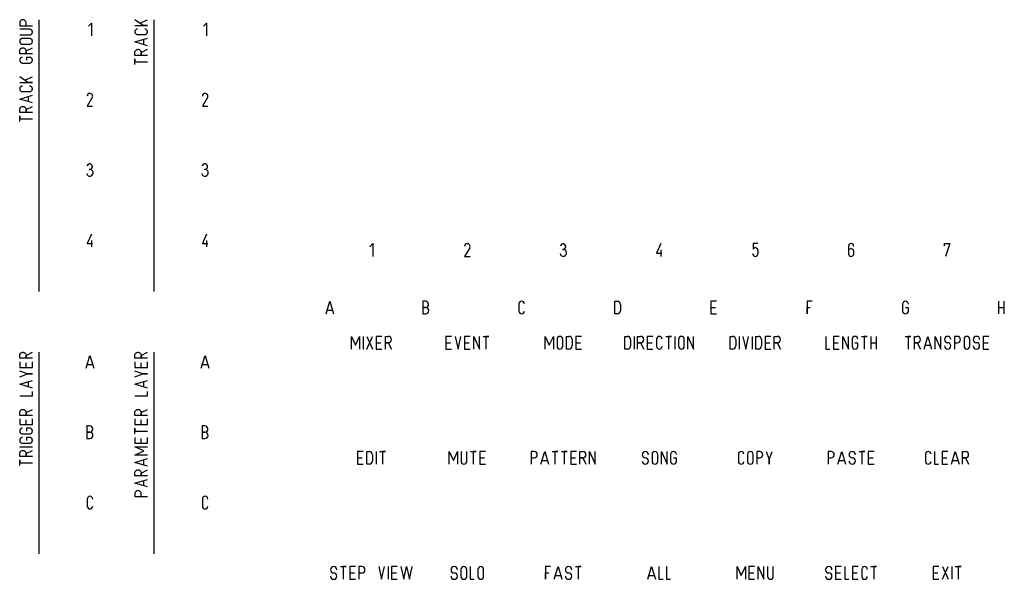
# Model space of a CAD drawing. Extents: x 13 to 405, y 8 to 119.
# Tile 1 of 2: x 13 to 208, y 8 to 119. Entities that reach past the tile are written whole.
import ezdxf

# ---------------------------------------------------------------- set-up
doc = ezdxf.new("R2010")
doc.units = 0
doc.header["$MEASUREMENT"] = 0
doc.layers.add('GRAVUR', color=7, linetype='CONTINUOUS')

msp = doc.modelspace()

# ---------------------------------------------------------------- linework, layer by layer
at = {"layer": 'GRAVUR', "color": 1, "linetype": 'Continuous'}
for p, q in [((13.035, 119.294), (12.957, 119.241)), ((13.12, 119.334), (13.035, 119.294)), ((13.21, 119.362), (13.12, 119.334)), ((13.303, 119.376), (13.21, 119.362)), ((13.397, 119.376), (13.303, 119.376)), ((13.49, 119.362), (13.397, 119.376)), ((13.58, 119.334), (13.49, 119.362)), ((13.665, 119.294), (13.58, 119.334)), ((13.743, 119.241), (13.665, 119.294)), ((16.51, 119.379), (16.51, 65.405)), ((37.218, 118.242), (35.58, 119.376)), ((36.588, 118.683), (38.1, 119.376)), ((39.37, 119.379), (39.37, 65.405)), ((12.727, 118.842), (12.72, 118.748)), ((12.72, 118.748), (12.72, 118.181)), ((12.72, 118.181), (15.24, 118.181)), ((14.673, 117.488), (12.72, 117.488)), ((12.748, 118.934), (12.727, 118.842)), ((12.782, 119.021), (12.748, 118.934)), ((12.829, 119.103), (12.782, 119.021)), ((12.888, 119.177), (12.829, 119.103)), ((12.957, 119.241), (12.888, 119.177)), ((13.812, 119.177), (13.743, 119.241)), ((13.871, 119.103), (13.812, 119.177)), ((13.918, 119.021), (13.871, 119.103)), ((13.952, 118.934), (13.918, 119.021)), ((13.973, 118.842), (13.952, 118.934)), ((13.98, 118.748), (13.973, 118.842)), ((13.98, 118.181), (13.98, 118.748)), ((14.758, 117.482), (14.673, 117.488)), ((14.84, 117.463), (14.758, 117.482)), ((14.919, 117.432), (14.84, 117.463)), ((14.992, 117.389), (14.919, 117.432)), ((15.059, 117.337), (14.992, 117.389)), ((15.116, 117.275), (15.059, 117.337)), ((26.387, 118.091), (26.954, 118.721)), ((26.954, 118.721), (26.954, 116.201)), ((35.58, 118.242), (38.1, 118.242)), ((35.699, 117.322), (35.653, 117.255)), ((35.755, 117.382), (35.699, 117.322)), ((35.818, 117.433), (35.755, 117.382)), ((35.889, 117.474), (35.818, 117.433)), ((35.965, 117.504), (35.889, 117.474)), ((36.045, 117.522), (35.965, 117.504)), ((36.126, 117.528), (36.045, 117.522)), ((38.1, 118.242), (37.218, 118.242)), ((37.635, 117.522), (37.554, 117.528)), ((37.715, 117.504), (37.635, 117.522)), ((37.791, 117.474), (37.715, 117.504)), ((37.862, 117.433), (37.791, 117.474)), ((37.925, 117.382), (37.862, 117.433)), ((37.981, 117.322), (37.925, 117.382)), ((38.027, 117.255), (37.981, 117.322)), ((49.247, 118.091), (49.814, 118.721)), ((49.814, 118.721), (49.814, 116.201)), ((12.72, 116.354), (14.673, 116.354)), ((12.796, 115.357), (12.759, 115.28)), ((12.844, 115.427), (12.796, 115.357)), ((12.901, 115.489), (12.844, 115.427)), ((12.968, 115.541), (12.901, 115.489)), ((13.041, 115.584), (12.968, 115.541)), ((13.12, 115.615), (13.041, 115.584)), ((13.202, 115.634), (13.12, 115.615)), ((13.287, 115.64), (13.202, 115.634)), ((14.673, 115.64), (13.287, 115.64)), ((14.673, 116.354), (14.758, 116.36)), ((14.758, 115.634), (14.673, 115.64)), ((14.758, 116.36), (14.84, 116.379)), ((14.84, 115.615), (14.758, 115.634)), ((14.84, 116.379), (14.919, 116.41)), ((14.919, 115.584), (14.84, 115.615)), ((14.919, 116.41), (14.992, 116.453)), ((14.992, 115.541), (14.919, 115.584)), ((14.992, 116.453), (15.059, 116.505)), ((15.059, 115.489), (14.992, 115.541)), ((15.059, 116.505), (15.116, 116.567)), ((15.116, 115.427), (15.059, 115.489)), ((15.164, 117.205), (15.116, 117.275)), ((15.116, 116.567), (15.164, 116.638)), ((15.164, 115.357), (15.116, 115.427)), ((15.201, 117.128), (15.164, 117.205)), ((15.164, 116.638), (15.201, 116.714)), ((15.201, 115.28), (15.164, 115.357)), ((15.226, 117.047), (15.201, 117.128)), ((15.201, 116.714), (15.226, 116.795)), ((15.238, 116.963), (15.226, 117.047)), ((15.226, 116.795), (15.238, 116.879)), ((15.238, 116.879), (15.238, 116.963)), ((35.58, 114.966), (38.1, 115.722)), ((35.594, 117.103), (35.582, 117.023)), ((35.582, 117.023), (35.582, 116.941)), ((35.582, 116.941), (35.594, 116.861)), ((35.618, 117.181), (35.594, 117.103)), ((35.594, 116.861), (35.618, 116.783)), ((35.653, 117.255), (35.618, 117.181)), ((35.618, 116.783), (35.653, 116.709)), ((35.653, 116.709), (35.699, 116.642)), ((35.699, 116.642), (35.755, 116.582)), ((35.755, 116.582), (35.818, 116.531)), ((35.818, 116.531), (35.889, 116.49)), ((35.889, 116.49), (35.965, 116.46)), ((35.965, 116.46), (36.045, 116.442)), ((36.045, 116.442), (36.126, 116.436)), ((36.126, 116.436), (37.554, 116.436)), ((37.344, 114.462), (37.344, 115.47)), ((37.554, 116.436), (37.635, 116.442)), ((37.635, 116.442), (37.715, 116.46)), ((37.715, 116.46), (37.791, 116.49)), ((37.791, 116.49), (37.862, 116.531)), ((37.862, 116.531), (37.925, 116.582)), ((37.925, 116.582), (37.981, 116.642)), ((37.981, 116.642), (38.027, 116.709)), ((38.062, 117.181), (38.027, 117.255)), ((38.027, 116.709), (38.062, 116.783)), ((38.086, 117.103), (38.062, 117.181)), ((38.062, 116.783), (38.086, 116.861)), ((38.098, 117.023), (38.086, 117.103)), ((38.086, 116.861), (38.098, 116.941)), ((38.098, 116.941), (38.098, 117.023)), ((12.734, 115.199), (12.722, 115.115)), ((12.722, 115.115), (12.722, 115.031)), ((12.722, 115.031), (12.734, 114.947)), ((12.759, 115.28), (12.734, 115.199)), ((12.734, 114.947), (12.759, 114.866)), ((12.748, 113.348), (12.782, 113.435)), ((12.759, 114.866), (12.796, 114.79)), ((12.782, 113.435), (12.829, 113.517)), ((12.796, 114.79), (12.844, 114.719)), ((12.829, 113.517), (12.888, 113.591)), ((12.844, 114.719), (12.901, 114.657)), ((12.888, 113.591), (12.957, 113.655)), ((12.901, 114.657), (12.968, 114.605)), ((12.957, 113.655), (13.035, 113.708)), ((12.968, 114.605), (13.041, 114.562)), ((13.035, 113.708), (13.12, 113.748)), ((13.041, 114.562), (13.12, 114.531)), ((13.12, 114.531), (13.202, 114.512)), ((13.12, 113.748), (13.21, 113.776)), ((13.202, 114.512), (13.287, 114.506)), ((13.21, 113.776), (13.303, 113.79)), ((13.287, 114.506), (14.673, 114.506)), ((13.303, 113.79), (13.397, 113.79)), ((13.397, 113.79), (13.49, 113.776)), ((13.49, 113.776), (13.58, 113.748)), ((13.58, 113.748), (13.665, 113.708)), ((13.665, 113.708), (13.743, 113.655)), ((13.743, 113.655), (13.812, 113.591)), ((13.812, 113.591), (13.871, 113.517)), ((13.871, 113.517), (13.918, 113.435)), ((13.918, 113.435), (13.952, 113.348)), ((13.98, 113.162), (15.24, 113.792)), ((14.673, 114.506), (14.758, 114.512)), ((14.758, 114.512), (14.84, 114.531)), ((14.84, 114.531), (14.919, 114.562)), ((14.919, 114.562), (14.992, 114.605)), ((14.992, 114.605), (15.059, 114.657)), ((15.059, 114.657), (15.116, 114.719)), ((15.116, 114.719), (15.164, 114.79)), ((15.164, 114.79), (15.201, 114.866)), ((15.226, 115.199), (15.201, 115.28)), ((15.201, 114.866), (15.226, 114.947)), ((15.238, 115.115), (15.226, 115.199)), ((15.226, 114.947), (15.238, 115.031)), ((15.238, 115.031), (15.238, 115.115)), ((38.1, 114.21), (35.58, 114.966)), ((35.817, 113.359), (35.895, 113.412)), ((35.895, 113.412), (35.98, 113.452)), ((35.98, 113.452), (36.07, 113.48)), ((36.07, 113.48), (36.163, 113.494)), ((36.163, 113.494), (36.257, 113.494)), ((36.257, 113.494), (36.35, 113.48)), ((36.35, 113.48), (36.44, 113.452)), ((36.44, 113.452), (36.525, 113.412)), ((36.525, 113.412), (36.603, 113.359)), ((36.84, 112.866), (38.1, 113.496)), ((12.72, 113.162), (12.727, 113.256)), ((12.72, 112.595), (12.72, 113.162)), ((15.24, 112.595), (12.72, 112.595)), ((12.734, 111.461), (12.722, 111.377)), ((12.727, 113.256), (12.748, 113.348)), ((12.759, 111.542), (12.734, 111.461)), ((12.796, 111.619), (12.759, 111.542)), ((12.844, 111.689), (12.796, 111.619)), ((12.901, 111.751), (12.844, 111.689)), ((12.968, 111.803), (12.901, 111.751)), ((13.041, 111.846), (12.968, 111.803)), ((13.12, 111.877), (13.041, 111.846)), ((13.202, 111.896), (13.12, 111.877)), ((13.287, 111.902), (13.202, 111.896)), ((13.952, 113.348), (13.973, 113.256)), ((13.973, 113.256), (13.98, 113.162)), ((13.98, 113.162), (13.98, 112.595)), ((13.98, 112.595), (13.98, 113.162)), ((14.673, 111.902), (14.043, 111.902)), ((14.043, 111.902), (14.043, 111.335)), ((14.758, 111.896), (14.673, 111.902)), ((14.84, 111.877), (14.758, 111.896)), ((14.919, 111.846), (14.84, 111.877)), ((14.992, 111.803), (14.919, 111.846)), ((15.059, 111.751), (14.992, 111.803)), ((15.116, 111.689), (15.059, 111.751)), ((15.164, 111.619), (15.116, 111.689)), ((15.201, 111.542), (15.164, 111.619)), ((15.226, 111.461), (15.201, 111.542)), ((15.238, 111.377), (15.226, 111.461)), ((35.58, 112.866), (35.587, 112.96)), ((35.58, 112.299), (35.58, 112.866)), ((38.1, 112.299), (35.58, 112.299)), ((35.58, 110.472), (35.58, 111.606)), ((35.58, 111.606), (35.58, 111.039)), ((35.587, 112.96), (35.608, 113.052)), ((35.608, 113.052), (35.642, 113.139)), ((35.642, 113.139), (35.689, 113.221)), ((35.689, 113.221), (35.748, 113.295)), ((35.748, 113.295), (35.817, 113.359)), ((36.603, 113.359), (36.672, 113.295)), ((36.672, 113.295), (36.731, 113.221)), ((36.731, 113.221), (36.778, 113.139)), ((36.778, 113.139), (36.812, 113.052)), ((36.812, 113.052), (36.833, 112.96)), ((36.833, 112.96), (36.84, 112.866)), ((36.84, 112.866), (36.84, 112.299)), ((36.84, 112.299), (36.84, 112.866)), ((12.722, 111.377), (12.722, 111.293)), ((12.722, 111.293), (12.734, 111.209)), ((12.734, 111.209), (12.759, 111.128)), ((12.759, 111.128), (12.796, 111.052)), ((12.796, 111.052), (12.844, 110.981)), ((12.844, 110.981), (12.901, 110.919)), ((12.901, 110.919), (12.968, 110.867)), ((12.968, 110.867), (13.041, 110.824)), ((13.041, 110.824), (13.12, 110.793)), ((13.12, 110.793), (13.202, 110.774)), ((13.202, 110.774), (13.287, 110.768)), ((13.287, 110.768), (14.673, 110.768)), ((14.673, 110.768), (14.758, 110.774)), ((14.758, 110.774), (14.84, 110.793)), ((14.84, 110.793), (14.919, 110.824)), ((14.919, 110.824), (14.992, 110.867)), ((14.992, 110.867), (15.059, 110.919)), ((15.059, 110.919), (15.116, 110.981)), ((15.116, 110.981), (15.164, 111.052)), ((15.164, 111.052), (15.201, 111.128)), ((15.201, 111.128), (15.226, 111.209)), ((15.226, 111.209), (15.238, 111.293)), ((15.238, 111.293), (15.238, 111.377)), ((35.58, 111.039), (38.1, 111.039)), ((14.358, 106.904), (12.72, 108.038)), ((13.728, 107.345), (15.24, 108.038)), ((12.72, 106.904), (15.24, 106.904)), ((12.734, 105.765), (12.722, 105.685)), ((12.722, 105.685), (12.722, 105.603)), ((12.722, 105.603), (12.734, 105.523)), ((12.758, 105.843), (12.734, 105.765)), ((12.793, 105.917), (12.758, 105.843)), ((12.839, 105.984), (12.793, 105.917)), ((12.895, 106.044), (12.839, 105.984)), ((12.958, 106.095), (12.895, 106.044)), ((13.029, 106.136), (12.958, 106.095)), ((13.105, 106.166), (13.029, 106.136)), ((13.185, 106.184), (13.105, 106.166)), ((13.266, 106.19), (13.185, 106.184)), ((15.24, 106.904), (14.358, 106.904)), ((14.775, 106.184), (14.694, 106.19)), ((14.855, 106.166), (14.775, 106.184)), ((14.931, 106.136), (14.855, 106.166)), ((15.002, 106.095), (14.931, 106.136)), ((15.065, 106.044), (15.002, 106.095)), ((15.121, 105.984), (15.065, 106.044)), ((15.167, 105.917), (15.121, 105.984)), ((15.202, 105.843), (15.167, 105.917)), ((15.226, 105.765), (15.202, 105.843)), ((15.238, 105.685), (15.226, 105.765)), ((15.226, 105.523), (15.238, 105.603)), ((15.238, 105.603), (15.238, 105.685)), ((12.72, 103.628), (15.24, 104.384)), ((15.24, 102.872), (12.72, 103.628)), ((12.734, 105.523), (12.758, 105.445)), ((12.758, 105.445), (12.793, 105.371)), ((12.793, 105.371), (12.839, 105.304)), ((12.839, 105.304), (12.895, 105.244)), ((12.895, 105.244), (12.958, 105.193)), ((12.958, 105.193), (13.029, 105.152)), ((13.029, 105.152), (13.105, 105.122)), ((13.105, 105.122), (13.185, 105.104)), ((13.185, 105.104), (13.266, 105.098)), ((13.266, 105.098), (14.694, 105.098)), ((14.484, 103.124), (14.484, 104.132)), ((14.694, 105.098), (14.775, 105.104)), ((14.775, 105.104), (14.855, 105.122)), ((14.855, 105.122), (14.931, 105.152)), ((14.931, 105.152), (15.002, 105.193)), ((15.002, 105.193), (15.065, 105.244)), ((15.065, 105.244), (15.121, 105.304)), ((15.121, 105.304), (15.167, 105.371)), ((15.167, 105.371), (15.202, 105.445)), ((15.202, 105.445), (15.226, 105.523)), ((27.139, 103.932), (26.131, 102.231)), ((49.999, 103.932), (48.991, 102.231)), ((12.727, 101.622), (12.748, 101.714)), ((12.748, 101.714), (12.782, 101.801)), ((12.782, 101.801), (12.829, 101.883)), ((12.829, 101.883), (12.888, 101.957)), ((12.888, 101.957), (12.957, 102.021)), ((12.957, 102.021), (13.035, 102.074)), ((13.035, 102.074), (13.12, 102.114)), ((13.12, 102.114), (13.21, 102.142)), ((13.21, 102.142), (13.303, 102.156)), ((13.303, 102.156), (13.397, 102.156)), ((13.397, 102.156), (13.49, 102.142)), ((13.49, 102.142), (13.58, 102.114)), ((13.58, 102.114), (13.665, 102.074)), ((13.665, 102.074), (13.743, 102.021)), ((13.743, 102.021), (13.812, 101.957)), ((13.812, 101.957), (13.871, 101.883)), ((13.871, 101.883), (13.918, 101.801)), ((13.918, 101.801), (13.952, 101.714)), ((13.952, 101.714), (13.973, 101.622)), ((13.98, 101.528), (15.24, 102.158)), ((26.131, 102.231), (27.202, 102.231)), ((48.991, 102.231), (50.062, 102.231)), ((12.72, 101.528), (12.727, 101.622)), ((12.72, 100.961), (12.72, 101.528)), ((15.24, 100.961), (12.72, 100.961)), ((12.72, 99.134), (12.72, 100.268)), ((12.72, 100.268), (12.72, 99.701)), ((12.72, 99.701), (15.24, 99.701)), ((13.973, 101.622), (13.98, 101.528)), ((13.98, 101.528), (13.98, 100.961)), ((13.98, 100.961), (13.98, 101.528)), ((26.954, 76.811), (26.135, 74.921)), ((49.814, 76.811), (48.995, 74.921)), ((26.135, 74.921), (27.206, 74.921)), ((26.954, 75.551), (26.954, 74.291)), ((48.995, 74.921), (50.066, 74.921)), ((49.814, 75.551), (49.814, 74.291)), ((82.267, 74.276), (82.834, 74.906)), ((82.834, 74.906), (82.834, 72.386)), ((139.984, 74.906), (139.165, 73.016)), ((159.285, 74.906), (158.34, 74.906)), ((158.34, 74.906), (158.34, 73.835)), ((177.265, 74.402), (177.265, 72.89)), ((196.315, 74.465), (196.315, 74.906)), ((196.315, 74.906), (197.386, 74.906)), ((197.386, 74.906), (196.567, 72.386)), ((102.069, 74.087), (101.061, 72.386)), ((101.061, 72.386), (102.132, 72.386)), ((139.165, 73.016), (140.236, 73.016)), ((139.984, 73.646), (139.984, 72.386)), ((159.285, 73.52), (159.285, 72.89)), ((178.336, 72.89), (178.336, 73.394)), ((78.581, 53.971), (78.581, 56.491)), ((78.581, 56.491), (79.4, 54.727)), ((79.4, 54.727), (80.219, 56.491)), ((80.219, 56.491), (80.219, 53.971)), ((80.933, 56.491), (80.933, 53.971)), ((81.647, 56.491), (82.781, 53.971)), ((81.647, 53.971), (82.781, 56.491)), ((84.629, 56.491), (83.495, 56.491)), ((83.495, 56.491), (83.495, 53.971)), ((83.495, 55.231), (84.44, 55.231)), ((85.322, 53.971), (85.322, 56.491)), ((85.322, 56.491), (85.889, 56.491)), ((85.889, 55.231), (85.322, 55.231)), ((85.322, 55.231), (85.889, 55.231)), ((85.889, 55.231), (86.519, 53.971)), ((98.471, 56.491), (97.337, 56.491)), ((97.337, 56.491), (97.337, 53.971)), ((97.337, 55.231), (98.282, 55.231)), ((99.185, 56.491), (99.752, 53.971)), ((99.752, 53.971), (100.319, 56.491)), ((102.167, 56.491), (101.033, 56.491)), ((101.033, 56.491), (101.033, 53.971)), ((101.033, 55.231), (101.978, 55.231)), ((102.881, 53.971), (102.881, 56.491)), ((102.881, 56.491), (104.015, 53.971)), ((104.015, 53.971), (104.015, 56.491)), ((104.729, 56.491), (105.863, 56.491)), ((105.863, 56.491), (105.296, 56.491)), ((105.296, 56.491), (105.296, 53.971)), ((117.059, 53.971), (117.059, 56.491)), ((117.059, 56.491), (117.878, 54.727)), ((117.878, 54.727), (118.697, 56.491)), ((118.697, 56.491), (118.697, 53.971)), ((119.411, 55.924), (119.411, 54.538)), ((120.545, 54.538), (120.545, 55.924)), ((121.259, 53.971), (121.259, 56.491)), ((121.259, 56.491), (121.763, 56.491)), ((122.393, 55.861), (122.393, 54.601)), ((124.241, 56.491), (123.107, 56.491)), ((123.107, 56.491), (123.107, 53.971)), ((123.107, 55.231), (124.052, 55.231)), ((132.875, 53.971), (132.875, 56.491)), ((132.875, 56.491), (133.379, 56.491)), ((134.009, 55.861), (134.009, 54.601)), ((134.723, 56.491), (134.723, 53.971)), ((135.416, 53.971), (135.416, 56.491)), ((135.416, 56.491), (135.983, 56.491)), ((135.983, 55.231), (135.416, 55.231)), ((135.416, 55.231), (135.983, 55.231)), ((135.983, 55.231), (136.613, 53.971)), ((138.461, 56.491), (137.327, 56.491)), ((137.327, 56.491), (137.327, 53.971)), ((137.327, 55.231), (138.272, 55.231)), ((139.175, 55.945), (139.175, 54.517)), ((140.981, 56.491), (142.115, 56.491)), ((142.115, 56.491), (141.548, 56.491)), ((141.548, 56.491), (141.548, 53.971)), ((142.829, 56.491), (142.829, 53.971)), ((143.543, 55.924), (143.543, 54.538)), ((144.677, 54.538), (144.677, 55.924)), ((145.391, 53.971), (145.391, 56.491)), ((145.391, 56.491), (146.525, 53.971)), ((146.525, 53.971), (146.525, 56.491)), ((153.752, 53.971), (153.752, 56.491)), ((153.752, 56.491), (154.256, 56.491)), ((154.886, 55.861), (154.886, 54.601)), ((155.6, 56.491), (155.6, 53.971)), ((156.314, 56.491), (156.881, 53.971)), ((156.881, 53.971), (157.448, 56.491)), ((158.162, 56.491), (158.162, 53.971)), ((158.876, 53.971), (158.876, 56.491)), ((158.876, 56.491), (159.38, 56.491)), ((160.01, 55.861), (160.01, 54.601)), ((161.858, 56.491), (160.724, 56.491)), ((160.724, 56.491), (160.724, 53.971)), ((160.724, 55.231), (161.669, 55.231)), ((162.551, 53.971), (162.551, 56.491)), ((162.551, 56.491), (163.118, 56.491)), ((163.118, 55.231), (162.551, 55.231)), ((162.551, 55.231), (163.118, 55.231)), ((163.118, 55.231), (163.748, 53.971)), ((172.771, 56.491), (172.771, 53.971)), ((175.438, 56.491), (174.304, 56.491)), ((174.304, 56.491), (174.304, 53.971)), ((174.304, 55.231), (175.249, 55.231)), ((176.152, 53.971), (176.152, 56.491)), ((176.152, 56.491), (177.286, 53.971)), ((177.286, 53.971), (177.286, 56.491)), ((178, 55.924), (178, 54.538)), ((179.134, 55.168), (178.567, 55.168)), ((179.134, 54.538), (179.134, 55.168)), ((179.848, 56.491), (180.982, 56.491)), ((180.982, 56.491), (180.415, 56.491)), ((180.415, 56.491), (180.415, 53.971)), ((181.696, 56.491), (181.696, 53.971)), ((181.696, 55.231), (182.83, 55.231)), ((182.83, 53.971), (182.83, 56.491)), ((188.534, 56.491), (189.668, 56.491)), ((189.668, 56.491), (189.101, 56.491)), ((189.101, 56.491), (189.101, 53.971)), ((190.361, 53.971), (190.361, 56.491)), ((190.361, 56.491), (190.928, 56.491)), ((190.928, 55.231), (190.361, 55.231)), ((190.361, 55.231), (190.928, 55.231)), ((190.928, 55.231), (191.558, 53.971)), ((192.272, 53.971), (193.028, 56.491)), ((193.028, 56.491), (193.784, 53.971)), ((194.498, 53.971), (194.498, 56.491)), ((194.498, 56.491), (195.632, 53.971)), ((195.632, 53.971), (195.632, 56.491)), ((198.866, 56.491), (198.299, 56.491)), ((198.299, 56.491), (198.299, 53.971)), ((198.299, 55.231), (198.866, 55.231)), ((200.21, 55.924), (200.21, 54.538)), ((201.344, 54.538), (201.344, 55.924)), ((205.166, 56.491), (204.032, 56.491)), ((204.032, 56.491), (204.032, 53.971)), ((204.032, 55.231), (204.977, 55.231)), ((12.72, 52.706), (12.727, 52.8)), ((12.727, 52.8), (12.748, 52.892)), ((12.748, 52.892), (12.782, 52.979)), ((12.782, 52.979), (12.829, 53.061)), ((12.829, 53.061), (12.888, 53.135)), ((12.888, 53.135), (12.957, 53.199)), ((12.957, 53.199), (13.035, 53.252)), ((13.035, 53.252), (13.12, 53.292)), ((13.12, 53.292), (13.21, 53.32)), ((13.21, 53.32), (13.303, 53.334)), ((13.303, 53.334), (13.397, 53.334)), ((13.397, 53.334), (13.49, 53.32)), ((13.49, 53.32), (13.58, 53.292)), ((13.58, 53.292), (13.665, 53.252)), ((13.665, 53.252), (13.743, 53.199)), ((13.743, 53.199), (13.812, 53.135)), ((13.812, 53.135), (13.871, 53.061)), ((13.871, 53.061), (13.918, 52.979)), ((13.918, 52.979), (13.952, 52.892)), ((13.952, 52.892), (13.973, 52.8)), ((13.973, 52.8), (13.98, 52.706)), ((13.98, 52.706), (15.24, 53.336)), ((16.51, 53.339), (16.51, 13.335)), ((35.58, 52.706), (35.587, 52.8)), ((35.587, 52.8), (35.608, 52.892)), ((35.608, 52.892), (35.642, 52.979)), ((35.642, 52.979), (35.689, 53.061)), ((35.689, 53.061), (35.748, 53.135)), ((35.748, 53.135), (35.817, 53.199)), ((35.817, 53.199), (35.895, 53.252)), ((35.895, 53.252), (35.98, 53.292)), ((35.98, 53.292), (36.07, 53.32)), ((36.07, 53.32), (36.163, 53.334)), ((36.163, 53.334), (36.257, 53.334)), ((36.257, 53.334), (36.35, 53.32)), ((36.35, 53.32), (36.44, 53.292)), ((36.44, 53.292), (36.525, 53.252)), ((36.525, 53.252), (36.603, 53.199)), ((36.603, 53.199), (36.672, 53.135)), ((36.672, 53.135), (36.731, 53.061)), ((36.731, 53.061), (36.778, 52.979)), ((36.778, 52.979), (36.812, 52.892)), ((36.812, 52.892), (36.833, 52.8)), ((36.833, 52.8), (36.84, 52.706)), ((36.84, 52.706), (38.1, 53.336)), ((39.37, 53.339), (39.37, 13.335)), ((83.495, 53.971), (84.629, 53.971)), ((97.337, 53.971), (98.471, 53.971)), ((101.033, 53.971), (102.167, 53.971)), ((121.763, 53.971), (121.259, 53.971)), ((123.107, 53.971), (124.241, 53.971)), ((133.379, 53.971), (132.875, 53.971)), ((137.327, 53.971), (138.461, 53.971)), ((154.256, 53.971), (153.752, 53.971)), ((159.38, 53.971), (158.876, 53.971)), ((160.724, 53.971), (161.858, 53.971)), ((172.771, 53.971), (173.59, 53.971)), ((174.304, 53.971), (175.438, 53.971)), ((192.524, 54.727), (193.532, 54.727)), ((204.032, 53.971), (205.166, 53.971)), ((12.72, 52.139), (12.72, 52.706)), ((15.24, 52.139), (12.72, 52.139)), ((12.72, 51.446), (12.72, 50.312)), ((13.98, 52.706), (13.98, 52.139)), ((13.98, 52.139), (13.98, 52.706)), ((13.98, 50.312), (13.98, 51.257)), ((15.24, 50.312), (15.24, 51.446)), ((25.914, 50.161), (26.67, 52.681)), ((26.166, 50.917), (27.174, 50.917)), ((26.67, 52.681), (27.426, 50.161)), ((35.58, 52.139), (35.58, 52.706)), ((38.1, 52.139), (35.58, 52.139)), ((35.58, 51.446), (35.58, 50.312)), ((36.84, 52.706), (36.84, 52.139)), ((36.84, 52.139), (36.84, 52.706)), ((36.84, 50.312), (36.84, 51.257)), ((38.1, 50.312), (38.1, 51.446)), ((48.774, 50.161), (49.53, 52.681)), ((49.026, 50.917), (50.034, 50.917)), ((49.53, 52.681), (50.286, 50.161)), ((12.72, 50.312), (15.24, 50.312)), ((14.295, 49.031), (12.72, 49.598)), ((12.72, 48.464), (14.295, 49.031)), ((14.295, 49.031), (15.24, 49.031)), ((15.24, 49.031), (14.295, 49.031)), ((35.58, 50.312), (38.1, 50.312)), ((37.155, 49.031), (35.58, 49.598)), ((35.58, 48.464), (37.155, 49.031)), ((37.155, 49.031), (38.1, 49.031)), ((38.1, 49.031), (37.155, 49.031)), ((12.72, 46.994), (15.24, 47.75)), ((15.24, 46.238), (12.72, 46.994)), ((14.484, 46.49), (14.484, 47.498)), ((35.58, 46.994), (38.1, 47.75)), ((38.1, 46.238), (35.58, 46.994)), ((37.344, 46.49), (37.344, 47.498)), ((15.24, 44.705), (15.24, 45.524)), ((38.1, 44.705), (38.1, 45.524)), ((12.72, 44.705), (15.24, 44.705)), ((35.58, 44.705), (38.1, 44.705)), ((12.72, 41.366), (12.727, 41.46)), ((12.72, 40.799), (12.72, 41.366)), ((12.727, 41.46), (12.748, 41.552)), ((12.748, 41.552), (12.782, 41.639)), ((12.782, 41.639), (12.829, 41.721)), ((12.829, 41.721), (12.888, 41.795)), ((12.888, 41.795), (12.957, 41.859)), ((12.957, 41.859), (13.035, 41.912)), ((13.035, 41.912), (13.12, 41.952)), ((13.12, 41.952), (13.21, 41.98)), ((13.21, 41.98), (13.303, 41.994)), ((13.303, 41.994), (13.397, 41.994)), ((13.397, 41.994), (13.49, 41.98)), ((13.49, 41.98), (13.58, 41.952)), ((13.58, 41.952), (13.665, 41.912)), ((13.665, 41.912), (13.743, 41.859)), ((13.743, 41.859), (13.812, 41.795)), ((13.812, 41.795), (13.871, 41.721)), ((13.871, 41.721), (13.918, 41.639)), ((13.918, 41.639), (13.952, 41.552)), ((13.952, 41.552), (13.973, 41.46)), ((13.973, 41.46), (13.98, 41.366)), ((13.98, 41.366), (15.24, 41.996)), ((13.98, 41.366), (13.98, 40.799)), ((13.98, 40.799), (13.98, 41.366)), ((35.58, 41.366), (35.587, 41.46)), ((35.58, 40.799), (35.58, 41.366)), ((35.587, 41.46), (35.608, 41.552)), ((35.608, 41.552), (35.642, 41.639)), ((35.642, 41.639), (35.689, 41.721)), ((35.689, 41.721), (35.748, 41.795)), ((35.748, 41.795), (35.817, 41.859)), ((35.817, 41.859), (35.895, 41.912)), ((35.895, 41.912), (35.98, 41.952)), ((35.98, 41.952), (36.07, 41.98)), ((36.07, 41.98), (36.163, 41.994)), ((36.163, 41.994), (36.257, 41.994)), ((36.257, 41.994), (36.35, 41.98)), ((36.35, 41.98), (36.44, 41.952)), ((36.44, 41.952), (36.525, 41.912)), ((36.525, 41.912), (36.603, 41.859)), ((36.603, 41.859), (36.672, 41.795)), ((36.672, 41.795), (36.731, 41.721)), ((36.731, 41.721), (36.778, 41.639)), ((36.778, 41.639), (36.812, 41.552)), ((36.812, 41.552), (36.833, 41.46)), ((36.833, 41.46), (36.84, 41.366)), ((36.84, 41.366), (38.1, 41.996)), ((36.84, 41.366), (36.84, 40.799)), ((36.84, 40.799), (36.84, 41.366)), ((15.24, 40.799), (12.72, 40.799)), ((12.72, 40.106), (12.72, 38.972)), ((13.98, 38.972), (13.98, 39.917)), ((15.24, 38.972), (15.24, 40.106)), ((38.1, 40.799), (35.58, 40.799)), ((35.58, 40.106), (35.58, 38.972)), ((36.84, 38.972), (36.84, 39.917)), ((38.1, 38.972), (38.1, 40.106)), ((12.72, 38.972), (15.24, 38.972)), ((12.734, 37.817), (12.722, 37.733)), ((12.722, 37.733), (12.722, 37.649)), ((12.722, 37.649), (12.734, 37.565)), ((12.759, 37.898), (12.734, 37.817)), ((12.734, 37.565), (12.759, 37.484)), ((12.796, 37.975), (12.759, 37.898)), ((12.759, 37.484), (12.796, 37.408)), ((12.844, 38.045), (12.796, 37.975)), ((12.796, 37.408), (12.844, 37.337)), ((12.901, 38.107), (12.844, 38.045)), ((12.844, 37.337), (12.901, 37.275)), ((12.968, 38.159), (12.901, 38.107)), ((12.901, 37.275), (12.968, 37.223)), ((13.041, 38.202), (12.968, 38.159)), ((12.968, 37.223), (13.041, 37.18)), ((13.12, 38.233), (13.041, 38.202)), ((13.041, 37.18), (13.12, 37.149)), ((13.202, 38.252), (13.12, 38.233)), ((13.12, 37.149), (13.202, 37.13)), ((13.287, 38.258), (13.202, 38.252)), ((14.673, 38.258), (14.043, 38.258)), ((14.043, 38.258), (14.043, 37.691)), ((14.758, 38.252), (14.673, 38.258)), ((14.84, 38.233), (14.758, 38.252)), ((14.758, 37.13), (14.84, 37.149)), ((14.919, 38.202), (14.84, 38.233)), ((14.84, 37.149), (14.919, 37.18)), ((14.992, 38.159), (14.919, 38.202)), ((14.919, 37.18), (14.992, 37.223)), ((15.059, 38.107), (14.992, 38.159)), ((14.992, 37.223), (15.059, 37.275)), ((15.116, 38.045), (15.059, 38.107)), ((15.059, 37.275), (15.116, 37.337)), ((15.164, 37.975), (15.116, 38.045)), ((15.116, 37.337), (15.164, 37.408)), ((15.201, 37.898), (15.164, 37.975)), ((15.164, 37.408), (15.201, 37.484)), ((15.226, 37.817), (15.201, 37.898)), ((15.201, 37.484), (15.226, 37.565)), ((15.238, 37.733), (15.226, 37.817)), ((15.226, 37.565), (15.238, 37.649)), ((15.238, 37.649), (15.238, 37.733)), ((26.08, 38.711), (26.08, 36.191)), ((26.605, 38.711), (26.08, 38.711)), ((26.647, 37.472), (26.08, 37.472)), ((26.08, 37.472), (26.647, 37.472)), ((35.58, 38.972), (38.1, 38.972)), ((35.58, 37.124), (35.58, 38.258)), ((35.58, 38.258), (35.58, 37.691)), ((35.58, 37.691), (38.1, 37.691)), ((48.94, 38.711), (48.94, 36.191)), ((49.465, 38.711), (48.94, 38.711)), ((49.507, 37.472), (48.94, 37.472)), ((48.94, 37.472), (49.507, 37.472)), ((12.734, 35.969), (12.722, 35.885)), ((12.722, 35.885), (12.722, 35.801)), ((12.722, 35.801), (12.734, 35.717)), ((12.759, 36.05), (12.734, 35.969)), ((12.734, 35.717), (12.759, 35.636)), ((12.796, 36.127), (12.759, 36.05)), ((12.759, 35.636), (12.796, 35.56)), ((12.844, 36.197), (12.796, 36.127)), ((12.796, 35.56), (12.844, 35.489)), ((12.901, 36.259), (12.844, 36.197)), ((12.844, 35.489), (12.901, 35.427)), ((12.968, 36.311), (12.901, 36.259)), ((12.901, 35.427), (12.968, 35.375)), ((13.041, 36.354), (12.968, 36.311)), ((12.968, 35.375), (13.041, 35.332)), ((13.12, 36.385), (13.041, 36.354)), ((13.041, 35.332), (13.12, 35.301)), ((13.202, 36.404), (13.12, 36.385)), ((13.12, 35.301), (13.202, 35.282)), ((13.202, 37.13), (13.287, 37.124)), ((13.287, 36.41), (13.202, 36.404)), ((13.202, 35.282), (13.287, 35.276)), ((13.287, 37.124), (14.673, 37.124)), ((13.287, 35.276), (14.673, 35.276)), ((14.673, 36.41), (14.043, 36.41)), ((14.043, 36.41), (14.043, 35.843)), ((14.673, 37.124), (14.758, 37.13)), ((14.758, 36.404), (14.673, 36.41)), ((14.673, 35.276), (14.758, 35.282)), ((14.84, 36.385), (14.758, 36.404)), ((14.758, 35.282), (14.84, 35.301)), ((14.919, 36.354), (14.84, 36.385)), ((14.84, 35.301), (14.919, 35.332)), ((14.992, 36.311), (14.919, 36.354)), ((14.919, 35.332), (14.992, 35.375)), ((15.059, 36.259), (14.992, 36.311)), ((14.992, 35.375), (15.059, 35.427)), ((15.116, 36.197), (15.059, 36.259)), ((15.059, 35.427), (15.116, 35.489)), ((15.164, 36.127), (15.116, 36.197)), ((15.116, 35.489), (15.164, 35.56)), ((15.201, 36.05), (15.164, 36.127)), ((15.164, 35.56), (15.201, 35.636)), ((15.226, 35.969), (15.201, 36.05)), ((15.201, 35.636), (15.226, 35.717)), ((15.238, 35.885), (15.226, 35.969)), ((15.226, 35.717), (15.238, 35.801)), ((15.238, 35.801), (15.238, 35.885)), ((26.08, 36.191), (26.647, 36.191)), ((35.58, 36.41), (35.58, 35.276)), ((35.58, 35.276), (38.1, 35.276)), ((36.84, 35.276), (36.84, 36.221)), ((38.1, 35.276), (38.1, 36.41)), ((48.94, 36.191), (49.507, 36.191)), ((12.72, 34.562), (15.24, 34.562)), ((12.72, 33.218), (12.727, 33.312)), ((12.727, 33.312), (12.748, 33.404)), ((12.748, 33.404), (12.782, 33.491)), ((12.782, 33.491), (12.829, 33.573)), ((12.829, 33.573), (12.888, 33.647)), ((12.888, 33.647), (12.957, 33.711)), ((12.957, 33.711), (13.035, 33.764)), ((13.035, 33.764), (13.12, 33.804)), ((13.12, 33.804), (13.21, 33.832)), ((13.21, 33.832), (13.303, 33.846)), ((13.303, 33.846), (13.397, 33.846)), ((13.397, 33.846), (13.49, 33.832)), ((13.49, 33.832), (13.58, 33.804)), ((13.58, 33.804), (13.665, 33.764)), ((13.665, 33.764), (13.743, 33.711)), ((13.743, 33.711), (13.812, 33.647)), ((13.812, 33.647), (13.871, 33.573)), ((13.871, 33.573), (13.918, 33.491)), ((13.918, 33.491), (13.952, 33.404)), ((13.952, 33.404), (13.973, 33.312)), ((13.973, 33.312), (13.98, 33.218)), ((13.98, 33.218), (15.24, 33.848)), ((37.344, 33.743), (35.58, 34.562)), ((35.58, 34.562), (38.1, 34.562)), ((35.58, 32.924), (37.344, 33.743)), ((80.912, 33.631), (79.778, 33.631)), ((79.778, 33.631), (79.778, 31.111)), ((81.626, 31.111), (81.626, 33.631)), ((81.626, 33.631), (82.13, 33.631)), ((83.474, 33.631), (83.474, 31.111)), ((84.188, 33.631), (85.322, 33.631)), ((85.322, 33.631), (84.755, 33.631)), ((84.755, 33.631), (84.755, 31.111)), ((98.009, 31.111), (98.009, 33.631)), ((98.009, 33.631), (98.828, 31.867)), ((98.828, 31.867), (99.647, 33.631)), ((99.647, 33.631), (99.647, 31.111)), ((100.361, 33.631), (100.361, 31.678)), ((101.495, 31.678), (101.495, 33.631)), ((102.209, 33.631), (103.343, 33.631)), ((103.343, 33.631), (102.776, 33.631)), ((102.776, 33.631), (102.776, 31.111)), ((105.191, 33.631), (104.057, 33.631)), ((104.057, 33.631), (104.057, 31.111)), ((114.865, 33.631), (114.298, 33.631)), ((114.298, 33.631), (114.298, 31.111)), ((116.209, 31.111), (116.965, 33.631)), ((116.965, 33.631), (117.721, 31.111)), ((118.435, 33.631), (119.569, 33.631)), ((119.569, 33.631), (119.002, 33.631)), ((119.002, 33.631), (119.002, 31.111)), ((120.283, 33.631), (121.417, 33.631)), ((121.417, 33.631), (120.85, 33.631)), ((120.85, 33.631), (120.85, 31.111)), ((123.265, 33.631), (122.131, 33.631)), ((122.131, 33.631), (122.131, 31.111)), ((123.958, 31.111), (123.958, 33.631)), ((123.958, 33.631), (124.525, 33.631)), ((125.869, 31.111), (125.869, 33.631)), ((125.869, 33.631), (127.003, 31.111)), ((127.003, 31.111), (127.003, 33.631)), ((140.12, 31.111), (140.12, 33.631)), ((140.12, 33.631), (141.254, 31.111)), ((141.254, 31.111), (141.254, 33.631)), ((159.611, 33.631), (159.044, 33.631)), ((159.044, 33.631), (159.044, 31.111)), ((160.955, 33.631), (161.522, 32.056)), ((161.522, 32.056), (162.089, 33.631)), ((173.821, 33.631), (173.254, 33.631)), ((173.254, 33.631), (173.254, 31.111)), ((175.165, 31.111), (175.921, 33.631)), ((175.921, 33.631), (176.677, 31.111)), ((179.365, 33.631), (180.499, 33.631)), ((180.499, 33.631), (179.932, 33.631)), ((179.932, 33.631), (179.932, 31.111)), ((182.347, 33.631), (181.213, 33.631)), ((181.213, 33.631), (181.213, 31.111)), ((194.351, 33.631), (194.351, 31.111)), ((197.018, 33.631), (195.884, 33.631)), ((195.884, 33.631), (195.884, 31.111)), ((197.732, 31.111), (198.488, 33.631)), ((198.488, 33.631), (199.244, 31.111)), ((199.937, 31.111), (199.937, 33.631)), ((199.937, 33.631), (200.504, 33.631)), ((12.72, 32.651), (12.72, 33.218)), ((15.24, 32.651), (12.72, 32.651)), ((12.72, 30.824), (12.72, 31.958)), ((12.72, 31.958), (12.72, 31.391)), ((12.72, 31.391), (15.24, 31.391)), ((13.98, 33.218), (13.98, 32.651)), ((13.98, 32.651), (13.98, 33.218)), ((38.1, 32.924), (35.58, 32.924)), ((35.58, 31.454), (38.1, 32.21)), ((38.1, 30.698), (35.58, 31.454)), ((37.344, 30.95), (37.344, 31.958)), ((79.778, 32.371), (80.723, 32.371)), ((82.76, 33.001), (82.76, 31.741)), ((104.057, 32.371), (105.002, 32.371)), ((114.298, 32.371), (114.865, 32.371)), ((116.461, 31.867), (117.469, 31.867)), ((122.131, 32.371), (123.076, 32.371)), ((124.525, 32.371), (123.958, 32.371)), ((123.958, 32.371), (124.525, 32.371)), ((124.525, 32.371), (125.155, 31.111)), ((138.272, 33.064), (138.272, 31.678)), ((139.406, 31.678), (139.406, 33.064)), ((141.968, 33.064), (141.968, 31.678)), ((143.102, 32.308), (142.535, 32.308)), ((143.102, 31.678), (143.102, 32.308)), ((155.411, 33.085), (155.411, 31.657)), ((157.217, 33.064), (157.217, 31.678)), ((158.351, 31.678), (158.351, 33.064)), ((159.044, 32.371), (159.611, 32.371)), ((161.522, 32.056), (161.522, 31.111)), ((161.522, 31.111), (161.522, 32.056)), ((173.254, 32.371), (173.821, 32.371)), ((175.417, 31.867), (176.425, 31.867)), ((181.213, 32.371), (182.158, 32.371)), ((192.566, 33.085), (192.566, 31.657)), ((195.884, 32.371), (196.829, 32.371)), ((197.984, 31.867), (198.992, 31.867)), ((200.504, 32.371), (199.937, 32.371)), ((199.937, 32.371), (200.504, 32.371)), ((200.504, 32.371), (201.134, 31.111)), ((35.58, 29.354), (35.587, 29.448)), ((35.58, 28.787), (35.58, 29.354)), ((35.587, 29.448), (35.608, 29.54)), ((35.608, 29.54), (35.642, 29.627)), ((35.642, 29.627), (35.689, 29.709)), ((35.689, 29.709), (35.748, 29.783)), ((35.748, 29.783), (35.817, 29.847)), ((35.817, 29.847), (35.895, 29.9)), ((35.895, 29.9), (35.98, 29.94)), ((35.98, 29.94), (36.07, 29.968)), ((36.07, 29.968), (36.163, 29.982)), ((36.163, 29.982), (36.257, 29.982)), ((36.257, 29.982), (36.35, 29.968)), ((36.35, 29.968), (36.44, 29.94)), ((36.44, 29.94), (36.525, 29.9)), ((36.525, 29.9), (36.603, 29.847)), ((36.603, 29.847), (36.672, 29.783)), ((36.672, 29.783), (36.731, 29.709)), ((36.731, 29.709), (36.778, 29.627)), ((36.778, 29.627), (36.812, 29.54)), ((36.812, 29.54), (36.833, 29.448)), ((36.833, 29.448), (36.84, 29.354)), ((36.84, 29.354), (38.1, 29.984)), ((36.84, 29.354), (36.84, 28.787)), ((36.84, 28.787), (36.84, 29.354)), ((79.778, 31.111), (80.912, 31.111)), ((82.13, 31.111), (81.626, 31.111)), ((104.057, 31.111), (105.191, 31.111)), ((122.131, 31.111), (123.265, 31.111)), ((181.213, 31.111), (182.347, 31.111)), ((194.351, 31.111), (195.17, 31.111)), ((195.884, 31.111), (197.018, 31.111)), ((38.1, 28.787), (35.58, 28.787)), ((35.58, 27.338), (38.1, 28.094)), ((37.344, 26.834), (37.344, 27.842)), ((38.1, 26.582), (35.58, 27.338)), ((35.608, 25.424), (35.587, 25.332)), ((35.642, 25.511), (35.608, 25.424)), ((35.689, 25.593), (35.642, 25.511)), ((35.748, 25.667), (35.689, 25.593)), ((35.817, 25.731), (35.748, 25.667)), ((35.895, 25.784), (35.817, 25.731)), ((35.98, 25.824), (35.895, 25.784)), ((36.07, 25.852), (35.98, 25.824)), ((36.163, 25.866), (36.07, 25.852)), ((36.257, 25.866), (36.163, 25.866)), ((36.35, 25.852), (36.257, 25.866)), ((36.44, 25.824), (36.35, 25.852)), ((36.525, 25.784), (36.44, 25.824)), ((36.603, 25.731), (36.525, 25.784)), ((36.672, 25.667), (36.603, 25.731)), ((36.731, 25.593), (36.672, 25.667)), ((36.778, 25.511), (36.731, 25.593)), ((36.812, 25.424), (36.778, 25.511)), ((36.833, 25.332), (36.812, 25.424)), ((26.124, 24.195), (26.124, 22.767)), ((35.587, 25.332), (35.58, 25.238)), ((35.58, 25.238), (35.58, 24.671)), ((35.58, 24.671), (38.1, 24.671)), ((36.84, 25.238), (36.833, 25.332)), ((36.84, 24.671), (36.84, 25.238)), ((48.984, 24.195), (48.984, 22.767)), ((76.397, 10.771), (77.531, 10.771)), ((77.531, 10.771), (76.964, 10.771)), ((76.964, 10.771), (76.964, 8.251)), ((79.379, 10.771), (78.245, 10.771)), ((78.245, 10.771), (78.245, 8.251)), ((80.639, 10.771), (80.072, 10.771)), ((80.072, 10.771), (80.072, 8.251)), ((83.999, 10.771), (84.566, 8.251)), ((84.566, 8.251), (85.133, 10.771)), ((85.847, 10.771), (85.847, 8.251)), ((87.695, 10.771), (86.561, 10.771)), ((86.561, 10.771), (86.561, 8.251)), ((88.409, 10.771), (88.976, 8.251)), ((88.976, 8.251), (89.543, 10.771)), ((89.543, 10.771), (90.11, 8.251)), ((90.11, 8.251), (90.677, 10.771)), ((100.34, 10.204), (100.34, 8.818)), ((101.474, 8.818), (101.474, 10.204)), ((102.167, 10.771), (102.167, 8.251)), ((103.7, 10.204), (103.7, 8.818)), ((104.834, 8.818), (104.834, 10.204)), ((118.13, 10.771), (117.122, 10.771)), ((117.122, 10.771), (117.122, 8.251)), ((118.844, 8.251), (119.6, 10.771)), ((119.6, 10.771), (120.356, 8.251)), ((123.044, 10.771), (124.178, 10.771)), ((124.178, 10.771), (123.611, 10.771)), ((123.611, 10.771), (123.611, 8.251)), ((137.432, 8.251), (138.188, 10.771)), ((138.188, 10.771), (138.944, 8.251)), ((139.637, 10.771), (139.637, 8.251)), ((141.149, 10.771), (141.149, 8.251)), ((155.159, 8.251), (155.159, 10.771)), ((155.159, 10.771), (155.978, 9.007)), ((155.978, 9.007), (156.797, 10.771)), ((156.797, 10.771), (156.797, 8.251)), ((158.645, 10.771), (157.511, 10.771)), ((157.511, 10.771), (157.511, 8.251)), ((159.359, 8.251), (159.359, 10.771)), ((159.359, 10.771), (160.493, 8.251)), ((160.493, 8.251), (160.493, 10.771)), ((161.207, 10.771), (161.207, 8.818)), ((162.341, 8.818), (162.341, 10.771)), ((175.847, 10.771), (174.713, 10.771)), ((174.713, 10.771), (174.713, 8.251)), ((176.54, 10.771), (176.54, 8.251)), ((179.207, 10.771), (178.073, 10.771)), ((178.073, 10.771), (178.073, 8.251)), ((179.921, 10.225), (179.921, 8.797)), ((181.727, 10.771), (182.861, 10.771)), ((182.861, 10.771), (182.294, 10.771)), ((182.294, 10.771), (182.294, 8.251)), ((195.212, 10.771), (194.078, 10.771)), ((194.078, 10.771), (194.078, 8.251)), ((195.926, 10.771), (197.06, 8.251)), ((195.926, 8.251), (197.06, 10.771)), ((197.774, 10.771), (197.774, 8.251)), ((198.488, 10.771), (199.622, 10.771)), ((199.622, 10.771), (199.055, 10.771)), ((199.055, 10.771), (199.055, 8.251)), ((78.245, 9.511), (79.19, 9.511)), ((78.245, 8.251), (79.379, 8.251)), ((80.072, 9.511), (80.639, 9.511)), ((86.561, 9.511), (87.506, 9.511)), ((86.561, 8.251), (87.695, 8.251)), ((102.167, 8.251), (102.986, 8.251)), ((117.122, 8.251), (117.122, 9.511)), ((117.122, 9.511), (117.752, 9.511)), ((119.096, 9.007), (120.104, 9.007)), ((137.684, 9.007), (138.692, 9.007)), ((139.637, 8.251), (140.456, 8.251)), ((141.149, 8.251), (141.968, 8.251)), ((157.511, 9.511), (158.456, 9.511)), ((157.511, 8.251), (158.645, 8.251)), ((174.713, 9.511), (175.658, 9.511)), ((174.713, 8.251), (175.847, 8.251)), ((176.54, 8.251), (177.359, 8.251)), ((178.073, 9.511), (179.018, 9.511)), ((178.073, 8.251), (179.207, 8.251)), ((194.078, 9.511), (195.023, 9.511)), ((194.078, 8.251), (195.212, 8.251))]:
    msp.add_line(p, q, dxfattribs=at)
at = {"layer": 'GRAVUR', "color": 2, "linetype": 'Continuous'}
for p, q in [((73.539, 60.96), (74.295, 63.48)), ((74.295, 63.48), (75.051, 60.96)), ((92.755, 63.48), (92.755, 60.96)), ((93.28, 63.48), (92.755, 63.48)), ((111.849, 62.934), (111.849, 61.506)), ((130.878, 60.96), (130.878, 63.48)), ((130.878, 63.48), (131.382, 63.48)), ((132.012, 62.85), (132.012, 61.59)), ((151.062, 63.48), (149.928, 63.48)), ((149.928, 63.48), (149.928, 60.96)), ((170.049, 63.48), (169.041, 63.48)), ((169.041, 63.48), (169.041, 60.96)), ((188.028, 62.913), (188.028, 61.527)), ((207.078, 63.48), (207.078, 60.96)), ((208.212, 60.96), (208.212, 63.48)), ((73.791, 61.716), (74.799, 61.716)), ((93.322, 62.241), (92.755, 62.241)), ((92.755, 62.241), (93.322, 62.241)), ((92.755, 60.96), (93.322, 60.96)), ((131.382, 60.96), (130.878, 60.96)), ((149.928, 62.22), (150.873, 62.22)), ((149.928, 60.96), (151.062, 60.96)), ((169.041, 60.96), (169.041, 62.22)), ((169.041, 62.22), (169.671, 62.22)), ((189.162, 62.157), (188.595, 62.157)), ((189.162, 61.527), (189.162, 62.157)), ((207.078, 62.22), (208.212, 62.22))]:
    msp.add_line(p, q, dxfattribs=at)
at = {"layer": 'GRAVUR', "color": 1, "linetype": 'Continuous'}
for centre, radius, start, end in [((26.64885, 104.23118), 0.52, 91.52676, 185.20616), ((26.66134, 104.20263), 0.549, 330.46502, 92.74999), ((49.50885, 104.23118), 0.52, 91.52676, 185.20616), ((49.52134, 104.20263), 0.549, 330.46502, 92.74999), ((26.61268, 90.24002), 0.517, 74.82617, 175.89875), ((26.5967, 90.2019), 0.558, 263.96151, 74.26744), ((49.47268, 90.24002), 0.517, 74.82617, 175.89875), ((49.4567, 90.2019), 0.558, 263.96151, 74.26744), ((26.63833, 88.88492), 0.607, 185.38081, 286.52732), ((26.61969, 88.96387), 0.688, 286.14461, 96.81938), ((49.49833, 88.88492), 0.607, 185.38081, 286.52732), ((49.47969, 88.96387), 0.688, 286.14461, 96.81938), ((101.57885, 74.38618), 0.52, 91.52676, 185.20616), ((101.59134, 74.35763), 0.549, 330.46502, 92.74999), ((120.59268, 74.36502), 0.517, 74.82617, 175.89875), ((120.5767, 74.3269), 0.558, 263.96151, 74.26744), ((177.78482, 74.38815), 0.52, 84.79384, 178.47324), ((177.78016, 74.35242), 0.556, 358.61675, 84.65033), ((120.61833, 73.00992), 0.607, 185.38081, 286.52732), ((120.59969, 73.08887), 0.688, 286.14461, 96.81938), ((158.80164, 72.97364), 0.588, 182.01139, 267.98861), ((158.77497, 73.56492), 0.512, 354.96627, 148.16384), ((158.76233, 72.90867), 0.523, 272.04542, 357.95458), ((177.77259, 73.33032), 0.567, 6.44802, 153.53602), ((177.82792, 72.94892), 0.566, 185.97571, 264.02429), ((177.78242, 72.94184), 0.556, 268.61675, 354.65033), ((85.889, 55.861), 0.63, 270, 90), ((119.978, 55.924), 0.567, 0, 180), ((121.76601, 55.86401), 0.627, 359.7252, 90.2748), ((133.38201, 55.86401), 0.627, 359.7252, 90.2748), ((135.983, 55.861), 0.63, 270, 90), ((139.721, 55.945), 0.546, 0, 180), ((144.11, 55.924), 0.567, 0, 180), ((154.25901, 55.86401), 0.627, 359.7252, 90.2748), ((159.38301, 55.86401), 0.627, 359.7252, 90.2748), ((163.118, 55.861), 0.63, 270, 90), ((178.567, 55.924), 0.567, 0, 180), ((190.928, 55.861), 0.63, 270, 90), ((196.976, 55.861), 0.63, 90, 270), ((196.97901, 55.86401), 0.627, 359.7252, 90.2748), ((196.97901, 54.60401), 0.627, 359.7252, 90.2748), ((198.866, 55.861), 0.63, 270, 90), ((200.777, 55.924), 0.567, 0, 180), ((202.688, 55.861), 0.63, 90, 270), ((202.69101, 55.86401), 0.627, 359.7252, 90.2748), ((202.69101, 54.60401), 0.627, 359.7252, 90.2748), ((119.978, 54.538), 0.567, 180, 0), ((121.76601, 54.59799), 0.627, 269.7252, 0.2748), ((133.38201, 54.59799), 0.627, 269.7252, 0.2748), ((139.721, 54.517), 0.546, 180, 0), ((144.11, 54.538), 0.567, 180, 0), ((154.25901, 54.59799), 0.627, 269.7252, 0.2748), ((159.38301, 54.59799), 0.627, 269.7252, 0.2748), ((178.567, 54.538), 0.567, 180, 0), ((196.976, 54.601), 0.63, 180, 0), ((200.777, 54.538), 0.567, 180, 0), ((202.688, 54.601), 0.63, 180, 0), ((26.61264, 38.09105), 0.62, 273.17711, 90.70586), ((26.62169, 36.8315), 0.641, 272.26319, 87.73681), ((49.47264, 38.09105), 0.62, 273.17711, 90.70586), ((49.48169, 36.8315), 0.641, 272.26319, 87.73681), ((82.13301, 33.00401), 0.627, 359.7252, 90.2748), ((114.865, 33.001), 0.63, 270, 90), ((124.525, 33.001), 0.63, 270, 90), ((136.928, 33.001), 0.63, 90, 270), ((136.93101, 33.00401), 0.627, 359.7252, 90.2748), ((138.839, 33.064), 0.567, 0, 180), ((142.535, 33.064), 0.567, 0, 180), ((155.957, 33.085), 0.546, 0, 180), ((157.784, 33.064), 0.567, 0, 180), ((159.611, 33.001), 0.63, 270, 90), ((173.821, 33.001), 0.63, 270, 90), ((178.021, 33.001), 0.63, 90, 270), ((178.02401, 33.00401), 0.627, 359.7252, 90.2748), ((193.112, 33.085), 0.546, 0, 180), ((200.504, 33.001), 0.63, 270, 90), ((82.13301, 31.73799), 0.627, 269.7252, 0.2748), ((100.928, 31.678), 0.567, 180, 0), ((136.928, 31.741), 0.63, 180, 0), ((136.93101, 31.74401), 0.627, 359.7252, 90.2748), ((138.839, 31.678), 0.567, 180, 0), ((142.535, 31.678), 0.567, 180, 0), ((155.957, 31.657), 0.546, 180, 0), ((157.784, 31.678), 0.567, 180, 0), ((178.021, 31.741), 0.63, 180, 0), ((178.02401, 31.74401), 0.627, 359.7252, 90.2748), ((193.112, 31.657), 0.546, 180, 0), ((26.67, 24.195), 0.546, 0, 180), ((49.53, 24.195), 0.546, 0, 180), ((26.67, 22.767), 0.546, 180, 0), ((49.53, 22.767), 0.546, 180, 0), ((75.053, 10.141), 0.63, 90, 270), ((75.05601, 10.14401), 0.627, 359.7252, 90.2748), ((80.639, 10.141), 0.63, 270, 90), ((98.996, 10.141), 0.63, 90, 270), ((98.99901, 10.14401), 0.627, 359.7252, 90.2748), ((100.907, 10.204), 0.567, 0, 180), ((104.267, 10.204), 0.567, 0, 180), ((121.7, 10.141), 0.63, 90, 270), ((121.70301, 10.14401), 0.627, 359.7252, 90.2748), ((173.369, 10.141), 0.63, 90, 270), ((173.37201, 10.14401), 0.627, 359.7252, 90.2748), ((180.467, 10.225), 0.546, 0, 180), ((75.053, 8.881), 0.63, 180, 0), ((75.05601, 8.88401), 0.627, 359.7252, 90.2748), ((98.996, 8.881), 0.63, 180, 0), ((98.99901, 8.88401), 0.627, 359.7252, 90.2748), ((100.907, 8.818), 0.567, 180, 0), ((104.267, 8.818), 0.567, 180, 0), ((121.7, 8.881), 0.63, 180, 0), ((121.70301, 8.88401), 0.627, 359.7252, 90.2748), ((161.774, 8.818), 0.567, 180, 0), ((173.369, 8.881), 0.63, 180, 0), ((173.37201, 8.88401), 0.627, 359.7252, 90.2748), ((180.467, 8.797), 0.546, 180, 0)]:
    msp.add_arc(centre, radius, start, end, dxfattribs=at)
at = {"layer": 'GRAVUR', "color": 2, "linetype": 'Continuous'}
for centre, radius, start, end in [((93.28764, 62.86005), 0.62, 273.17711, 90.70586), ((112.395, 62.934), 0.546, 0, 180), ((131.38501, 62.85301), 0.627, 359.7252, 90.2748), ((188.595, 62.913), 0.567, 0, 180), ((93.29669, 61.6005), 0.641, 272.26319, 87.73681), ((112.395, 61.506), 0.546, 180, 0), ((131.38501, 61.58699), 0.627, 269.7252, 0.2748), ((188.595, 61.527), 0.567, 180, 0)]:
    msp.add_arc(centre, radius, start, end, dxfattribs=at)

doc.saveas('drawing.dxf')
